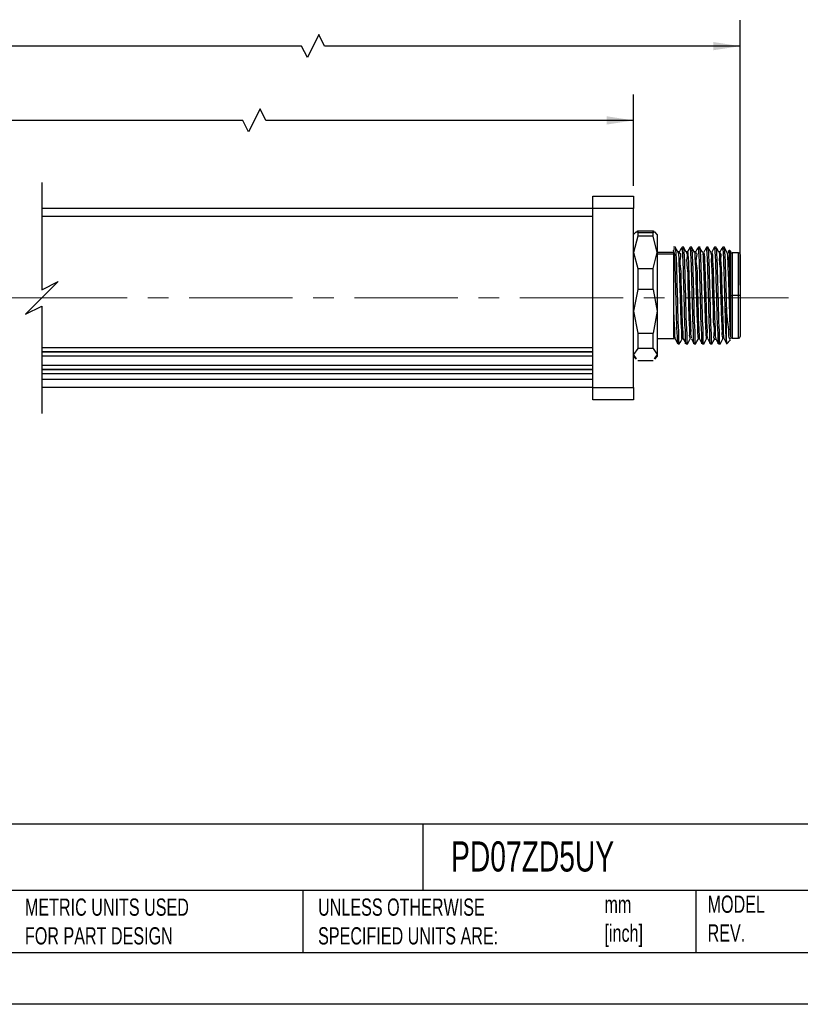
# Model space of a CAD drawing. Header units: millimetres. Extents: x 0 to 279, y 0 to 216.
# Tile 2 of 4: x 106 to 202, y 0 to 121. Entities that reach past the tile are written whole.
import ezdxf

# ---------------------------------------------------------------- set-up
doc = ezdxf.new("R2010")
doc.units = ezdxf.units.MM
doc.linetypes.add('CENTERX2', pattern=[20.32, 12.7, -2.54, 2.54, -2.54])
doc.layers.add('CENTER', color=40, linetype='CENTERX2')
doc.layers.add('DIMENSIONS', color=140, linetype='Continuous', lineweight=25)
doc.layers.add('TEXT', color=140, linetype='Continuous', lineweight=25)
doc.styles.add('SLDTEXTSTYLE0', font='TXT', dxfattribs={"width": 0.7})
doc.dimstyles.new('SLDDIMSTYLE1', dxfattribs={"dimtxt": 2.158008, "dimasz": 3.302, "dimexe": 0, "dimexo": 0.0625, "dimgap": 0.539502, "dimtad": 0, "dimtih": 1, "dimtoh": 1, "dimdec": 1, "dimrnd": 1e-09, "dimzin": 4, "dimdsep": 46, "dimtxsty": 'SLDTEXTSTYLE0', "dimsah": 1, "dimcen": 0.09, "dimadec": 0, "dimazin": 1, "dimtfac": 1, "dimtdec": 1, "dimtofl": 0, "dimtmove": 0, "dimatfit": 3, "dimfxl": 0, "dimfrac": 2, "dimtolj": 1, "dimtzin": 12, "dimarcsym": 0})
doc.dimstyles.new('SLDDIMSTYLE3', dxfattribs={"dimtxt": 2.158008, "dimasz": 3.302, "dimexe": 0, "dimexo": 0.0625, "dimgap": 0.539502, "dimtad": 0, "dimtih": 1, "dimtoh": 1, "dimdec": 1, "dimrnd": 1e-09, "dimzin": 12, "dimdsep": 46, "dimtxsty": 'SLDTEXTSTYLE0', "dimsah": 1, "dimcen": 0.09, "dimadec": 0, "dimazin": 3, "dimtfac": 1, "dimtdec": 1, "dimtofl": 0, "dimtmove": 0, "dimatfit": 3, "dimfxl": 0, "dimfrac": 2, "dimtolj": 1, "dimtzin": 12, "dimarcsym": 0})

# ---------------------------------------------------------------- blocks, each defined once
blk = doc.blocks.new('_D_5')
at = {"layer": 'DIMENSIONS'}
for p, q in [((30.26, 100.55), (30.26, 111.76)), ((181.64, 100.55), (181.64, 111.76)), ((135.74, 110), (134.33, 107.18)), ((136.44, 108.59), (135.74, 110)), ((30.26, 108.59), (81.4, 108.59)), ((84.32, 108.59), (83.6, 108.59)), ((83.6, 108.59), (83.6, 105.16)), ((92.53, 108.59), (93.25, 108.59)), ((93.25, 108.59), (93.25, 105.16)), ((133.62, 108.59), (95.45, 108.59)), ((134.33, 107.18), (133.62, 108.59)), ((181.64, 108.59), (136.44, 108.59)), ((83.6, 105.16), (84.32, 105.16)), ((93.25, 105.16), (92.53, 105.16))]:
    blk.add_line(p, q, dxfattribs=at)
for points in [[(30.26, 108.59), (33.56, 108.08), (33.56, 109.1)], [(181.64, 108.59), (178.34, 109.1), (178.34, 108.08)]]:
    blk.add_solid(points, dxfattribs=at)
at = {"layer": 'DIMENSIONS', "char_height": 2.117, "attachment_point": 1, "style": 'SLDTEXTSTYLE0'}
for s, insert in [('660.0', (84.32, 111.8)), ('25.98', (84.32, 107.89))]:
    blk.add_mtext(s, dxfattribs=dict(at, insert=insert))
blk = doc.blocks.new('_D_6')
at = {"layer": 'DIMENSIONS'}
for p, q in [((30.26, 100.55), (30.26, 120.89)), ((194.74, 88.35), (194.74, 120.89)), ((142.96, 119.13), (141.55, 116.3)), ((143.66, 117.71), (142.96, 119.13)), ((30.26, 117.71), (82.74, 117.71)), ((85.66, 117.71), (84.93, 117.71)), ((84.93, 117.71), (84.93, 114.28)), ((93.87, 117.71), (94.59, 117.71)), ((94.59, 117.71), (94.59, 114.28)), ((140.84, 117.71), (96.79, 117.71)), ((141.55, 116.3), (140.84, 117.71)), ((194.74, 117.71), (143.66, 117.71)), ((84.93, 114.28), (85.66, 114.28)), ((94.59, 114.28), (93.87, 114.28))]:
    blk.add_line(p, q, dxfattribs=at)
for points in [[(30.26, 117.71), (33.56, 117.21), (33.56, 118.22)], [(194.74, 117.71), (191.44, 118.22), (191.44, 117.21)]]:
    blk.add_solid(points, dxfattribs=at)
at = {"layer": 'DIMENSIONS', "char_height": 2.117, "attachment_point": 1, "style": 'SLDTEXTSTYLE0'}
for s, insert in [('673.1', (85.66, 120.93)), ('26.50', (85.66, 117.01))]:
    blk.add_mtext(s, dxfattribs=dict(at, insert=insert))

msp = doc.modelspace()

# ---------------------------------------------------------------- linework, layer by layer
for p, q in [((176.64, 99.28), (181.64, 99.28)), ((176.64, 97.78), (176.64, 99.28)), ((181.64, 99.28), (181.64, 97.78)), ((176.64, 97.78), (108.92, 97.78)), ((176.64, 96.78), (108.92, 96.78)), ((181.64, 97.78), (176.64, 97.78)), ((176.64, 75.78), (176.64, 97.78)), ((181.64, 75.78), (181.64, 97.78)), ((181.96, 94.89), (181.64, 94.58)), ((182, 94.84), (182.14, 95.04)), ((182.14, 95.04), (182.14, 94.8)), ((182.14, 95.04), (184.04, 95.04)), ((182.14, 94.8), (182.14, 94.35)), ((182.14, 94.8), (184.04, 94.8)), ((184.04, 94.8), (184.04, 95.04)), ((184.04, 95.04), (184.18, 94.84)), ((184.04, 94.35), (184.04, 94.8)), ((184.54, 94.58), (184.23, 94.89)), ((184.54, 94.58), (184.54, 92.38)), ((182.14, 94.35), (181.64, 92.38)), ((184.04, 94.35), (182.14, 94.35)), ((184.54, 92.38), (184.04, 94.35)), ((181.64, 92.38), (182.14, 90.41)), ((184.04, 90.41), (184.54, 92.38)), ((186.54, 92.38), (184.54, 92.38)), ((184.54, 92.38), (184.54, 85.14)), ((184.54, 92.2), (186.54, 92.2)), ((186.8, 93.03), (186.54, 93.03)), ((186.54, 92.82), (186.79, 92.82)), ((186.69, 92.07), (186.54, 92.66)), ((186.54, 92.66), (186.54, 91.85)), ((186.75, 92.93), (186.79, 92.82)), ((187.26, 92.43), (187.1, 92.43)), ((187.64, 92.82), (187.59, 92.94)), ((187.8, 93.03), (187.6, 93.03)), ((187.79, 92.82), (187.64, 92.82)), ((187.75, 92.93), (187.79, 92.82)), ((188.26, 92.43), (188.1, 92.43)), ((188.64, 92.82), (188.59, 92.95)), ((188.8, 93.03), (188.6, 93.03)), ((188.79, 92.82), (188.64, 92.82)), ((188.75, 92.93), (188.79, 92.82)), ((189.26, 92.43), (189.1, 92.43)), ((189.64, 92.82), (189.59, 92.94)), ((189.8, 93.03), (189.6, 93.03)), ((189.79, 92.82), (189.64, 92.82)), ((189.78, 92.88), (189.79, 92.82)), ((190.23, 92.31), (190.25, 92.42)), ((190.8, 93.03), (190.6, 93.03)), ((190.64, 92.82), (190.62, 92.92)), ((190.79, 92.82), (190.64, 92.82)), ((190.75, 92.93), (190.79, 92.82)), ((191.64, 92.82), (191.59, 92.94)), ((191.8, 93.03), (191.6, 93.03)), ((191.79, 92.82), (191.64, 92.82)), ((191.75, 92.93), (191.79, 92.82)), ((192.26, 92.43), (192.1, 92.43)), ((192.64, 92.82), (192.59, 92.94)), ((192.8, 93.03), (192.6, 93.03)), ((192.64, 92.82), (192.79, 92.82)), ((192.75, 92.93), (192.79, 92.82)), ((193.36, 92.62), (193.24, 92.42)), ((193.54, 92.53), (193.42, 92.65)), ((193.54, 92.53), (193.54, 87.75)), ((194.54, 92.33), (193.74, 92.33)), ((193.74, 92.33), (193.74, 87.08)), ((194.54, 87.08), (194.54, 92.33)), ((194.74, 92.13), (194.74, 87.08)), ((186.54, 91.85), (186.54, 85.81)), ((182.14, 90.41), (182.14, 87.83)), ((182.14, 90.41), (184.04, 90.41)), ((184.04, 87.83), (184.04, 90.41)), ((182.14, 87.83), (181.64, 85.14)), ((184.04, 87.83), (182.14, 87.83)), ((184.04, 87.83), (184.54, 85.14)), ((193.54, 87.75), (193.54, 85.81)), ((193.54, 87.08), (193.74, 87.08)), ((194.54, 87.08), (193.74, 87.08)), ((193.74, 87.08), (193.74, 81.83)), ((194.74, 87.08), (194.54, 87.08)), ((194.54, 81.83), (194.54, 87.08)), ((194.74, 87.08), (194.74, 82.03)), ((181.64, 85.14), (182.14, 82.45)), ((184.54, 85.14), (184.04, 82.45)), ((184.54, 85.14), (184.54, 79.83)), ((186.54, 85.81), (186.54, 82.04)), ((193.04, 81.52), (193.04, 85.54)), ((193.54, 85.81), (193.54, 82.04)), ((182.14, 82.45), (184.04, 82.45)), ((182.14, 82.45), (182.14, 80.55)), ((184.04, 80.55), (184.04, 82.45)), ((184.54, 81.78), (186.54, 81.78)), ((186.54, 82.04), (186.6, 81.73)), ((187.1, 81.13), (187.3, 81.13)), ((188.1, 81.13), (188.3, 81.13)), ((189.1, 81.13), (189.3, 81.13)), ((190.1, 81.13), (190.3, 81.13)), ((191.1, 81.13), (191.3, 81.13)), ((191.6, 81.73), (191.75, 81.73)), ((192.1, 81.13), (192.3, 81.13)), ((193.04, 81.12), (193.55, 81.63)), ((193.47, 81.73), (193.56, 81.88)), ((193.74, 81.83), (194.54, 81.83)), ((108.92, 80.68), (176.64, 80.68)), ((108.92, 80.19), (176.64, 80.19)), ((108.92, 80.15), (176.64, 80.15)), ((182.14, 80.55), (181.64, 79.83)), ((184.04, 80.55), (182.14, 80.55)), ((184.04, 80.55), (184.54, 79.83)), ((108.92, 79.66), (176.64, 79.66)), ((182, 79.31), (181.64, 79.83)), ((181.64, 79.58), (181.96, 79.26)), ((182.14, 79.11), (184.04, 79.11)), ((184.54, 79.83), (184.18, 79.31)), ((184.23, 79.26), (184.54, 79.58)), ((184.54, 79.83), (184.54, 79.58)), ((108.92, 78.52), (176.64, 78.52)), ((108.92, 78.03), (176.64, 78.03)), ((108.92, 78), (176.64, 78)), ((108.92, 77.51), (176.64, 77.51)), ((176.64, 76.78), (108.92, 76.78)), ((176.64, 75.78), (108.92, 75.78)), ((176.64, 75.78), (181.64, 75.78)), ((176.64, 74.28), (176.64, 75.78)), ((181.64, 75.78), (181.64, 74.28)), ((181.64, 74.28), (176.64, 74.28))]:
    msp.add_line(p, q)
at = {"color": 7, "linetype": 'Continuous'}
msp.add_line((279.4, 0), (0, 0), dxfattribs=at)
at = {"flags": 128}
for points in [[(186.69, 92.07), (186.62, 91.96), (186.54, 91.85)], [(187.11, 92.41), (186.93, 92.72), (186.76, 93.02)], [(187.6, 93.02), (187.42, 92.72), (187.24, 92.42)], [(188.11, 92.41), (187.93, 92.72), (187.76, 93.02)], [(188.59, 93.02), (188.42, 92.72), (188.24, 92.41)], [(189.11, 92.42), (188.93, 92.72), (188.76, 93.02)], [(189.6, 93.03), (189.42, 92.72), (189.24, 92.42)], [(190.13, 92.35), (189.95, 92.65), (189.77, 92.95)], [(191.11, 92.42), (190.93, 92.72), (190.76, 93.02)], [(191.6, 93.02), (191.42, 92.72), (191.24, 92.42)], [(192.11, 92.42), (191.93, 92.72), (191.76, 93.02)], [(192.6, 93.02), (192.42, 92.72), (192.24, 92.42)], [(193.11, 92.41), (192.93, 92.72), (192.76, 93.02)], [(186.75, 81.74), (186.92, 81.43), (187.1, 81.13)], [(187.25, 81.13), (187.43, 81.43), (187.61, 81.74)], [(187.74, 81.74), (187.92, 81.44), (188.09, 81.13)], [(188.26, 81.13), (188.43, 81.43), (188.61, 81.74)], [(188.74, 81.74), (188.92, 81.43), (189.1, 81.13)], [(189.26, 81.13), (189.43, 81.43), (189.61, 81.74)], [(189.75, 81.74), (189.92, 81.43), (190.1, 81.13)], [(190.26, 81.13), (190.43, 81.43), (190.61, 81.74)], [(190.75, 81.74), (190.92, 81.43), (191.1, 81.13)], [(191.26, 81.13), (191.43, 81.43), (191.61, 81.74)], [(191.74, 81.74), (191.92, 81.44), (192.09, 81.13)], [(192.26, 81.13), (192.43, 81.43), (192.61, 81.74)], [(192.75, 81.74), (192.92, 81.43), (193.1, 81.13)]]:
    msp.add_lwpolyline(points, dxfattribs=at)
for centre, start, end in [((193.74, 92.13), 90.0051, 179.9938), ((194.54, 92.13), 0.0062, 89.9949), ((193.74, 82.03), 180.0063, 269.9947), ((194.54, 82.03), 270.0053, 359.9937)]:
    msp.add_arc(centre, 0.2, start, end)
for points, knots in [([(187.1, 81.2), (187.1, 81.18), (187.03, 80.97), (187.03, 82.27), (186.95, 82.92), (186.92, 84.82), (186.86, 86.69), (186.81, 88.7), (186.76, 90.49), (186.71, 91.59), (186.69, 92.07)], [0, 0, 0, 0, 0.004389, 0.055202, 0.16638, 0.324301, 0.509477, 0.699035, 0.869561, 1, 1, 1, 1]), ([(186.79, 92.82), (186.81, 92.48), (186.88, 91.56), (186.92, 89.91), (186.98, 87.8), (187.05, 85.68), (187.07, 83.44), (187.2, 82.6), (187.14, 80.94), (187.25, 81.22), (187.26, 81.24)], [0, 0, 0, 0, 0.087716, 0.236642, 0.424168, 0.621772, 0.799393, 0.930024, 0.993877, 1, 1, 1, 1]), ([(187.11, 92.35), (187.12, 92.3), (187.2, 91.99), (187.18, 91.22), (187.27, 89.96), (187.31, 88.36), (187.36, 86.59), (187.42, 84.96), (187.45, 83.32), (187.54, 82.73), (187.52, 81.6), (187.6, 81.79), (187.6, 81.81)], [0, 0, 0, 0, 0.014122, 0.090655, 0.214291, 0.370656, 0.541528, 0.706991, 0.847764, 0.947459, 0.994572, 1, 1, 1, 1]), ([(187.25, 92.34), (187.26, 92.34), (187.5, 92.26), (187.2, 91.33), (187.47, 90.29), (187.44, 88.6), (187.52, 86.79), (187.57, 85.08), (187.61, 83.34), (187.68, 82.78), (187.69, 81.59), (187.74, 81.75), (187.74, 81.76)], [0, 0, 0, 0, 0.003791, 0.068685, 0.188052, 0.346787, 0.52471, 0.69919, 0.848041, 0.952359, 0.999017, 1, 1, 1, 1]), ([(188.1, 81.23), (188.09, 81.21), (187.99, 80.94), (188.05, 82.61), (187.92, 83.43), (187.9, 85.68), (187.83, 87.8), (187.77, 89.91), (187.73, 91.56), (187.66, 92.48), (187.64, 92.82)], [0, 0, 0, 0, 0.00466, 0.068608, 0.19943, 0.377313, 0.575208, 0.76301, 0.912155, 1, 1, 1, 1]), ([(187.79, 92.82), (187.81, 92.48), (187.88, 91.56), (187.92, 89.91), (187.98, 87.8), (188.05, 85.68), (188.07, 83.44), (188.2, 82.6), (188.14, 80.94), (188.25, 81.22), (188.26, 81.25)], [0, 0, 0, 0, 0.0877015, 0.2366038, 0.4240995, 0.6216713, 0.7992637, 0.9298727, 0.9937163, 1, 1, 1, 1]), ([(188.11, 92.34), (188.11, 92.34), (188.32, 92.25), (188.06, 91.42), (188.31, 90.43), (188.27, 88.85), (188.35, 87.14), (188.41, 85.41), (188.41, 83.85), (188.58, 82.74), (188.43, 82), (188.59, 81.81), (188.61, 81.79)], [0, 0, 0, 0, 0.002136, 0.062719, 0.174079, 0.323309, 0.493032, 0.663466, 0.814745, 0.929243, 0.993672, 1, 1, 1, 1]), ([(188.24, 92.37), (188.25, 92.39), (188.27, 92.55), (188.36, 91.61), (188.37, 91.07), (188.44, 89.43), (188.48, 87.77), (188.54, 85.92), (188.57, 84.24), (188.68, 82.94), (188.63, 82.14), (188.73, 81.85), (188.75, 81.82)], [0, 0, 0, 0, 0.005631, 0.038695, 0.131027, 0.27112, 0.441194, 0.61963, 0.783741, 0.912665, 0.990051, 1, 1, 1, 1]), ([(189.1, 81.23), (189.09, 81.21), (188.99, 80.94), (189.05, 82.61), (188.92, 83.43), (188.9, 85.68), (188.83, 87.8), (188.77, 89.91), (188.73, 91.56), (188.66, 92.48), (188.64, 92.82)], [0, 0, 0, 0, 0.00466, 0.068608, 0.199431, 0.377313, 0.575208, 0.76301, 0.912155, 1, 1, 1, 1]), ([(188.79, 92.82), (188.81, 92.48), (188.88, 91.56), (188.92, 89.91), (188.98, 87.8), (189.05, 85.68), (189.07, 83.44), (189.2, 82.6), (189.14, 80.94), (189.25, 81.22), (189.26, 81.25)], [0, 0, 0, 0, 0.0876883, 0.2365684, 0.4240361, 0.6215784, 0.7991442, 0.9297334, 0.9935668, 1, 1, 1, 1]), ([(189.11, 92.4), (189.11, 92.4), (189.16, 92.56), (189.16, 91.46), (189.24, 90.93), (189.28, 89.3), (189.33, 87.69), (189.38, 85.92), (189.43, 84.3), (189.5, 83.01), (189.5, 82.19), (189.58, 81.83), (189.6, 81.75)], [0, 0, 0, 0, 0.0013939, 0.0444661, 0.1405868, 0.2786812, 0.4426701, 0.6134388, 0.7710817, 0.8972326, 0.9772273, 1, 1, 1, 1]), ([(189.25, 92.34), (189.26, 92.34), (189.5, 92.36), (189.19, 91.29), (189.48, 90.37), (189.43, 88.65), (189.52, 86.86), (189.57, 85.14), (189.6, 83.39), (189.69, 82.8), (189.68, 81.59), (189.74, 81.77), (189.75, 81.78)], [0, 0, 0, 0, 0.003337, 0.066098, 0.183648, 0.341114, 0.518477, 0.693181, 0.843011, 0.948939, 0.997624, 1, 1, 1, 1]), ([(190.1, 81.23), (190.09, 81.21), (189.99, 80.94), (190.05, 82.61), (189.92, 83.43), (189.9, 85.68), (189.83, 87.8), (189.77, 89.91), (189.73, 91.56), (189.66, 92.48), (189.64, 92.82)], [0, 0, 0, 0, 0.00466, 0.068608, 0.199431, 0.377313, 0.575208, 0.76301, 0.912155, 1, 1, 1, 1]), ([(189.79, 92.82), (189.81, 92.48), (189.88, 91.56), (189.92, 89.91), (189.98, 87.8), (190.05, 85.68), (190.07, 83.44), (190.2, 82.6), (190.14, 80.94), (190.25, 81.22), (190.26, 81.25)], [0, 0, 0, 0, 0.087686, 0.236562, 0.424025, 0.621562, 0.799123, 0.929709, 0.993541, 1, 1, 1, 1]), ([(190.12, 92.28), (190.13, 92.23), (190.2, 91.91), (190.19, 91.12), (190.27, 89.82), (190.31, 88.19), (190.37, 86.41), (190.42, 84.8), (190.46, 83.2), (190.52, 82.63), (190.55, 81.59), (190.6, 81.78), (190.61, 81.81)], [0, 0, 0, 0, 0.01176, 0.093587, 0.221787, 0.38139, 0.553722, 0.718614, 0.856768, 0.952038, 0.99342, 1, 1, 1, 1]), ([(190.62, 93), (190.56, 92.9), (190.44, 92.7), (190.33, 92.5), (190.27, 92.4)], [0, 0, 0, 0, 0.49996, 1, 1, 1, 1]), ([(190.27, 92.33), (190.28, 92.29), (190.35, 92), (190.34, 91.28), (190.42, 90.09), (190.46, 88.58), (190.51, 86.9), (190.57, 85.25), (190.58, 83.78), (190.71, 82.7), (190.62, 82.04), (190.74, 81.82), (190.75, 81.8)], [0, 0, 0, 0, 0.012595, 0.08563, 0.202785, 0.351581, 0.516124, 0.67883, 0.822311, 0.931245, 0.994049, 1, 1, 1, 1]), ([(191.1, 81.23), (191.09, 81.21), (190.99, 80.94), (191.05, 82.61), (190.92, 83.43), (190.9, 85.68), (190.83, 87.8), (190.77, 89.91), (190.73, 91.56), (190.66, 92.48), (190.64, 92.82)], [0, 0, 0, 0, 0.00466, 0.068608, 0.199431, 0.377313, 0.575208, 0.76301, 0.912155, 1, 1, 1, 1]), ([(190.79, 92.82), (190.81, 92.48), (190.88, 91.56), (190.92, 89.91), (190.98, 87.8), (191.05, 85.68), (191.07, 83.44), (191.2, 82.6), (191.14, 80.94), (191.25, 81.22), (191.26, 81.25)], [0, 0, 0, 0, 0.087698, 0.236596, 0.424085, 0.621651, 0.799238, 0.929843, 0.993684, 1, 1, 1, 1]), ([(191.1, 92.34), (191.11, 92.32), (191.24, 92.09), (191.14, 91.38), (191.28, 90.21), (191.29, 88.64), (191.35, 86.89), (191.43, 85.21), (191.39, 83.57), (191.64, 82.8), (191.39, 81.72), (191.59, 81.8), (191.61, 81.81)], [0, 0, 0, 0, 0.0058818, 0.073597, 0.1908933, 0.3441003, 0.5152983, 0.6844514, 0.8317634, 0.9400081, 0.9965988, 1, 1, 1, 1]), ([(191.25, 92.4), (191.26, 92.35), (191.36, 92.09), (191.32, 91.39), (191.42, 90.26), (191.45, 88.78), (191.5, 87.11), (191.56, 85.45), (191.59, 83.95), (191.68, 82.8), (191.65, 82.11), (191.73, 81.84), (191.75, 81.8)], [0, 0, 0, 0, 0.013693, 0.080129, 0.191633, 0.336338, 0.49879, 0.661631, 0.807457, 0.920696, 0.98929, 1, 1, 1, 1]), ([(192.1, 81.23), (192.09, 81.21), (191.99, 80.94), (192.05, 82.61), (191.92, 83.43), (191.9, 85.68), (191.83, 87.8), (191.77, 89.91), (191.73, 91.56), (191.66, 92.48), (191.64, 92.82)], [0, 0, 0, 0, 0.0046604, 0.0686079, 0.1994301, 0.3773126, 0.5752074, 0.7630096, 0.9121552, 1, 1, 1, 1]), ([(191.79, 92.82), (191.81, 92.48), (191.88, 91.56), (191.92, 89.91), (191.98, 87.8), (192.05, 85.68), (192.07, 83.43), (192.2, 82.61), (192.14, 80.94), (192.24, 81.21), (192.25, 81.23)], [0, 0, 0, 0, 0.087845, 0.23699, 0.424792, 0.622687, 0.800569, 0.931392, 0.99534, 1, 1, 1, 1]), ([(192.1, 92.35), (192.1, 92.36), (192.24, 92.52), (192.11, 91.35), (192.28, 90.7), (192.27, 89.04), (192.34, 87.39), (192.39, 85.62), (192.42, 84.04), (192.53, 82.83), (192.48, 82.09), (192.59, 81.81), (192.6, 81.77)], [0, 0, 0, 0, 0.0031151, 0.0557222, 0.1603014, 0.3047059, 0.4720517, 0.6427551, 0.7968377, 0.9162762, 0.9871426, 1, 1, 1, 1]), ([(192.25, 92.37), (192.26, 92.35), (192.4, 92.16), (192.28, 91.49), (192.43, 90.43), (192.44, 88.97), (192.5, 87.33), (192.55, 85.65), (192.59, 84.13), (192.66, 82.92), (192.66, 82.17), (192.73, 81.84), (192.75, 81.78)], [0, 0, 0, 0, 0.006941, 0.067131, 0.173528, 0.314823, 0.475929, 0.639632, 0.788437, 0.906451, 0.981099, 1, 1, 1, 1]), ([(193.04, 81.52), (193.02, 81.83), (192.98, 82.6), (192.94, 83.94), (192.89, 85.59), (192.84, 87.38), (192.8, 89.14), (192.75, 90.7), (192.71, 91.91), (192.66, 92.57), (192.64, 92.82)], [0, 0, 0, 0, 0.082417, 0.204817, 0.35525, 0.519005, 0.680066, 0.822681, 0.932906, 1, 1, 1, 1]), ([(192.79, 92.82), (192.81, 92.48), (192.88, 91.56), (192.92, 89.9), (192.98, 87.81), (193.02, 86.31), (193.04, 85.54)], [0, 0, 0, 0, 0.141074, 0.380593, 0.682192, 1, 1, 1, 1]), ([(193.11, 92.41), (193.13, 92.28), (193.19, 91.83), (193.21, 90.89), (193.28, 89.51), (193.32, 87.84), (193.38, 86.08), (193.43, 84.44), (193.47, 83.1), (193.52, 82.34), (193.54, 82.04)], [0, 0, 0, 0, 0.037457, 0.131574, 0.270475, 0.437931, 0.614344, 0.779067, 0.912826, 1, 1, 1, 1]), ([(193.25, 92.36), (193.26, 92.36), (193.47, 92.34), (193.21, 91.48), (193.46, 90.65), (193.42, 89.15), (193.5, 87.54), (193.53, 86.39), (193.54, 85.81)], [0, 0, 0, 0, 0.005333, 0.092224, 0.255389, 0.477514, 0.734884, 1, 1, 1, 1]), ([(193.39, 92.6), (193.4, 92.62), (193.43, 92.82), (193.44, 91.67), (193.48, 91.08), (193.51, 89.41), (193.53, 88.33), (193.54, 87.75)], [0, 0, 0, 0, 0.011682, 0.110609, 0.327898, 0.636776, 1, 1, 1, 1]), ([(186.54, 85.81), (186.55, 85.23), (186.57, 84.19), (186.69, 82.9), (186.62, 82.12), (186.74, 81.84), (186.75, 81.81)], [0, 0, 0, 0, 0.435478, 0.775365, 0.97657, 1, 1, 1, 1]), ([(193.04, 85.54), (193.07, 84.96), (193.12, 83.94), (193.34, 82.74), (193.26, 81.95), (193.44, 81.75), (193.45, 81.74)], [0, 0, 0, 0, 0.450264, 0.790314, 0.988787, 1, 1, 1, 1]), ([(193.04, 81.52), (193.04, 81.31), (193.04, 81.07), (193.08, 81.2), (193.08, 81.21)], [0, 0, 0, 0, 0.9070186, 1, 1, 1, 1])]:
    msp.add_open_spline(points, degree=3, knots=knots)
at = {"layer": 'CENTER', "linetype": 'CENTERX2', "lineweight": 18}
for p, q in [((109.27, 86.78), (23.91, 86.78)), ((221, 86.78), (108.92, 86.78))]:
    msp.add_line(p, q, dxfattribs=at)
at = {"layer": 'DIMENSIONS', "color": 140}
for p, q in [((108.92, 100.95), (108.92, 87.78)), ((108.92, 87.78), (110.92, 88.78)), ((110.92, 88.78), (108.92, 86.78)), ((108.92, 86.78), (106.92, 84.78)), ((106.92, 84.78), (108.92, 85.78)), ((108.92, 85.78), (108.92, 72.6))]:
    msp.add_line(p, q, dxfattribs=at)
at = {"layer": 'TEXT'}
for p, q in [((273.05, 22.13), (6.35, 22.13)), ((155.76, 22.13), (155.76, 13.97)), ((273.05, 13.97), (6.35, 13.97)), ((141, 13.97), (141, 6.35)), ((189.3, 13.97), (189.3, 6.35)), ((6.35, 6.35), (273.05, 6.35))]:
    msp.add_line(p, q, dxfattribs=at)

# ---------------------------------------------------------------- texts
at = {"layer": 'TEXT', "attachment_point": 1, "style": 'SLDTEXTSTYLE0'}
for s, insert, char_height in [('PD07ZD5UY', (159.21, 20.02), 3.704), ('MODEL ^JREV.', (190.73, 13.36), 2.1167), ('METRIC UNITS USED ^JFOR PART DESIGN', (106.85, 13), 2.1167), ('UNLESS OTHERWISE ^JSPECIFIED UNITS ARE:', (142.87, 13), 2.1167), ('mm^J[inch]', (178.06, 13.33), 2.117)]:
    msp.add_mtext(s, dxfattribs=dict(at, insert=insert, char_height=char_height))

# ---------------------------------------------------------------- dimensions: what is measured, and where the dimension line sits
at = {"layer": 'DIMENSIONS'}
for base, p2, text, dimstyle, picture, middle in [((194.74, 117.71), (194.74, 87.08), '673.1', 'SLDDIMSTYLE3', '_D_6', (89.76, 117.71)), ((181.64, 108.59), (181.64, 99.28), '660.0', 'SLDDIMSTYLE1', '_D_5', (88.43, 108.59))]:
    dim = msp.add_linear_dim(base=base, p1=(30.26, 99.28), p2=p2, text=text, dimstyle=dimstyle, dxfattribs=at)
    dim.commit()
    dim.dimension.update_dxf_attribs({"geometry": picture, "text_midpoint": middle, "dimtype": 160})

doc.saveas('drawing.dxf')
